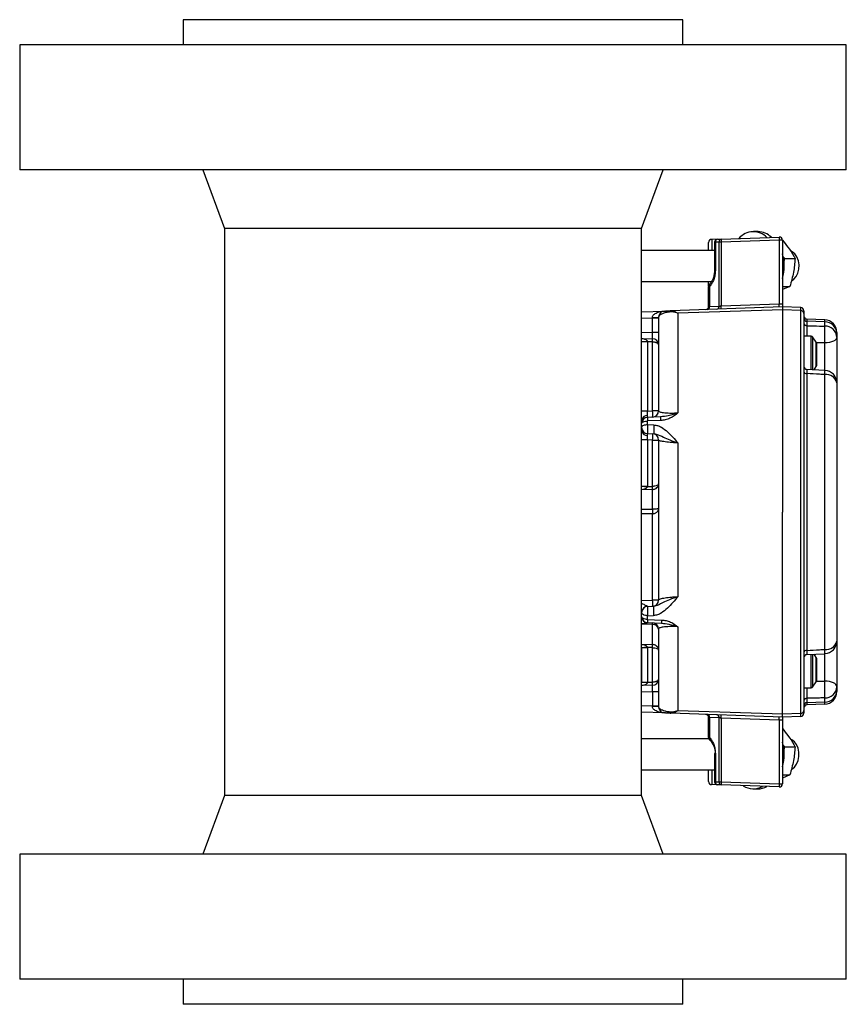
# Model space of a CAD drawing. Header units: inches. Extents: x -7.8 to 24, y -9.1 to 25.2.
# Tile 1 of 9: x -7.8 to 0.4, y 1.1 to 10.9. Entities that reach past the tile are written whole.
import ezdxf

# ---------------------------------------------------------------- set-up
doc = ezdxf.new("R2010")
doc.units = ezdxf.units.IN
doc.header["$MEASUREMENT"] = 0

msp = doc.modelspace()

# ---------------------------------------------------------------- linework, layer by layer
at = {"color": 7, "linetype": 'Continuous', "lineweight": 25}
for p, q in [((-6.2018, 10.9395), (-6.2018, 10.6875)), ((-1.2018, 10.9395), (-6.2018, 10.9395)), ((-1.2018, 10.6875), (-1.2018, 10.9395)), ((-7.8357, 10.6875), (-7.8357, 9.4395)), ((0.432, 10.6875), (-7.8357, 10.6875)), ((0.432, 9.4395), (0.432, 10.6875)), ((0.432, 9.4395), (-7.8357, 9.4395)), ((-6.005, 9.4395), (-5.7884, 8.8529)), ((-1.6152, 8.8529), (-1.3987, 9.4395)), ((-5.7884, 8.8529), (-5.7884, 3.1836)), ((-1.6152, 8.8529), (-5.7884, 8.8529)), ((-1.6152, 3.1836), (-1.6152, 8.8529)), ((-0.8196, 8.7469), (-0.24, 8.7671)), ((-0.451, 8.8206), (-0.4969, 8.8206)), ((-0.9452, 8.6321), (-0.9452, 8.7123)), ((-0.915, 8.7435), (-0.914, 8.7436)), ((-0.8566, 8.7456), (-0.914, 8.7436)), ((-0.914, 8.7436), (-0.914, 8.6321)), ((-0.8868, 8.7144), (-0.8868, 8.4332)), ((-0.8776, 8.7144), (-0.8868, 8.7144)), ((-0.8407, 8.7156), (-0.8776, 8.7144)), ((-0.8776, 8.7144), (-0.8776, 8.4332)), ((-0.8566, 8.7456), (-0.8196, 8.7469)), ((-0.8407, 8.0766), (-0.8407, 8.7156)), ((-0.8196, 8.7156), (-0.8407, 8.7156)), ((-0.24, 8.7359), (-0.8196, 8.7156)), ((-0.8196, 8.7156), (-0.8196, 8.0781)), ((-0.24, 8.7359), (-0.24, 8.0983)), ((-0.239, 8.7359), (-0.24, 8.7359)), ((-0.2077, 8.7359), (-0.239, 8.7359)), ((-0.2077, 8.7359), (-0.2077, 8.1006)), ((-0.8868, 8.6321), (-1.6152, 8.6321)), ((-0.1845, 8.5514), (-0.2021, 8.5716)), ((-0.1938, 8.5154), (-0.1845, 8.5514)), ((-0.1845, 8.5514), (-0.0802, 8.5514)), ((-0.0405, 8.4766), (-0.0405, 8.4766)), ((-0.0405, 8.4766), (-0.0405, 8.4766)), ((-0.8776, 8.4332), (-0.8868, 8.4332)), ((-1.6152, 8.3211), (-0.9161, 8.3211)), ((-0.936, 8.2732), (-0.9452, 8.2732)), ((-0.9452, 8.0727), (-0.9452, 8.2732)), ((-0.936, 8.2732), (-0.936, 8.0733)), ((-0.2077, 8.2725), (-0.133, 8.2725)), ((-0.133, 8.2725), (-0.2077, 8.241)), ((-0.936, 8.0733), (-0.8407, 8.0766)), ((-0.8196, 8.0781), (-0.24, 8.0983)), ((-1.6152, 8.0191), (-1.3849, 8.0271)), ((-1.3178, 8.0289), (-1.33, 8.0283)), ((-0.2077, 8.0682), (-1.3217, 8.0293)), ((-1.3217, 8.0293), (-1.3134, 8.0285)), ((-0.2077, 8.0379), (-1.2522, 8.0044)), ((-1.2522, 8.0044), (-1.2522, 7.0088)), ((-0.2077, 8.0682), (-0.2077, 8.0379)), ((-0.0229, 8.0618), (-0.2077, 8.0682)), ((-0.0229, 8.032), (-0.2077, 8.038)), ((-0.2077, 8.0379), (-0.2077, 6.0181)), ((-0.0229, 8.032), (-0.0229, 8.0618)), ((-0.0229, 4.0046), (-0.0229, 8.032)), ((0.0073, 8.0306), (0.0073, 8.0034)), ((0.0073, 8.0034), (0.0073, 7.7461)), ((-1.6152, 7.9566), (-1.5077, 7.9603)), ((-1.5077, 7.9603), (-1.5076, 7.9625)), ((-1.5077, 7.9603), (-1.4452, 7.9603)), ((-1.5077, 7.813), (-1.5077, 7.9603)), ((0.0375, 7.9452), (0.0375, 7.925)), ((0.2167, 7.9389), (0.0375, 7.9452)), ((0.0375, 7.925), (0.0375, 7.879)), ((0.2167, 7.9192), (0.0375, 7.925)), ((0.2167, 7.9192), (0.2167, 7.9389)), ((0.2167, 7.8764), (0.2167, 7.9192)), ((-1.6152, 7.8167), (-1.5077, 7.813)), ((-1.4452, 7.813), (-1.5077, 7.813)), ((0.0819, 7.7757), (0.0073, 7.7757)), ((0.0819, 7.4385), (0.0819, 7.7757)), ((0.3373, 7.814), (0.3373, 7.8045)), ((0.3373, 7.8045), (0.3373, 7.7643)), ((-1.6152, 7.7542), (-1.5055, 7.7504)), ((-1.6152, 7.724), (-1.6152, 7.7208)), ((-1.5549, 7.7208), (-1.6152, 7.7208)), ((-1.6152, 7.0269), (-1.6152, 7.7208)), ((-1.5549, 7.7208), (-1.555, 7.7219)), ((-1.5055, 7.7191), (-1.5549, 7.7208)), ((-1.5549, 7.7208), (-1.5549, 7.0269)), ((-1.5055, 7.0286), (-1.5055, 7.7191)), ((0.0073, 7.7461), (0.0073, 7.7299)), ((0.0073, 7.7299), (0.0073, 4.3004)), ((0.1321, 7.7146), (0.0943, 7.7693)), ((0.0943, 7.7693), (0.0943, 7.4374)), ((0.1321, 7.4719), (0.1321, 7.7146)), ((0.1348, 7.7061), (0.1348, 7.4804)), ((0.2167, 7.4335), (0.2167, 7.7084)), ((0.3373, 7.7643), (0.3373, 7.3091)), ((0.2185, 7.4342), (0.0371, 7.4433)), ((0.0375, 7.4012), (0.0375, 4.6351)), ((0.1098, 7.4396), (0.1321, 7.4719)), ((0.2167, 4.6443), (0.2167, 7.392)), ((0.3373, 7.3091), (0.3373, 4.7271)), ((-1.5549, 7.0269), (-1.6152, 7.0269)), ((-1.5549, 7.0269), (-1.5055, 7.0286)), ((-1.4452, 7.0286), (-1.5055, 7.0286)), ((-1.427, 6.9689), (-1.5549, 6.9644)), ((-1.427, 6.9329), (-1.5549, 6.9284)), ((-1.5549, 6.8898), (-1.5549, 6.9284)), ((-1.4924, 6.8876), (-1.5549, 6.8898)), ((-1.5549, 6.8021), (-1.4924, 6.7999)), ((-1.5549, 6.7396), (-1.6152, 6.7396)), ((-1.6152, 6.2773), (-1.6152, 6.7396)), ((-1.5055, 6.7379), (-1.5549, 6.7396)), ((-1.5549, 6.7396), (-1.5549, 6.2773)), ((-1.5055, 6.7379), (-1.4452, 6.7379)), ((-1.5055, 6.2743), (-1.5055, 6.7379)), ((-1.2522, 6.7091), (-1.2522, 5.1718)), ((-1.6152, 6.2773), (-1.5549, 6.2773)), ((-1.5055, 6.2434), (-1.6152, 6.2401)), ((-1.555, 6.2728), (-1.5549, 6.2773)), ((-1.555, 6.2728), (-1.5055, 6.2743)), ((-1.5055, 6.0467), (-1.5055, 6.2434)), ((-1.6152, 6.0451), (-1.5055, 6.0467)), ((-0.2077, 3.9986), (-0.2077, 6.0181)), ((-1.5055, 6.0006), (-1.6152, 5.9988)), ((-1.5055, 5.1385), (-1.5055, 6.0006)), ((-1.6152, 5.1347), (-1.5055, 5.1385)), ((-1.4452, 5.1385), (-1.5055, 5.1385)), ((-1.5549, 5.0743), (-1.4955, 5.0764)), ((-1.5549, 4.9818), (-1.4955, 4.9839)), ((-1.5549, 4.9432), (-1.5549, 4.9818)), ((-1.5549, 4.9432), (-1.4166, 4.9383)), ((-1.5055, 4.8936), (-1.6152, 4.8974)), ((-1.5549, 4.912), (-1.4166, 4.9071)), ((-1.5055, 4.6931), (-1.5055, 4.8936)), ((-1.2522, 4.872), (-1.2522, 4.0321)), ((0.3373, 4.7271), (0.3373, 4.2718)), ((-1.6152, 4.6964), (-1.5055, 4.6931)), ((-1.6152, 4.6592), (-1.6152, 4.3156)), ((-1.5549, 4.6592), (-1.6152, 4.6592)), ((-1.5055, 4.6622), (-1.555, 4.6637)), ((-1.5549, 4.6592), (-1.555, 4.6637)), ((-1.5549, 4.6592), (-1.5549, 4.3156)), ((-1.5055, 4.3174), (-1.5055, 4.6622)), ((0.0371, 4.5931), (0.2185, 4.602)), ((0.0819, 4.2607), (0.0819, 4.5983)), ((0.0943, 4.5976), (0.0943, 4.2672)), ((0.1321, 4.5646), (0.1099, 4.5967)), ((0.1321, 4.3219), (0.1321, 4.5646)), ((0.1348, 4.5561), (0.1348, 4.3304)), ((0.2167, 4.3278), (0.2167, 4.6035)), ((-1.6152, 4.3156), (-1.5549, 4.3156)), ((-1.6152, 4.3125), (-1.6152, 4.3156)), ((-1.5055, 4.2861), (-1.6152, 4.2823)), ((-1.555, 4.3146), (-1.5549, 4.3156)), ((-1.5549, 4.3156), (-1.5055, 4.3174)), ((0.0073, 4.3004), (0.0073, 4.2958)), ((0.0073, 4.2958), (0.0073, 4.0332)), ((0.0073, 4.2607), (0.0819, 4.2607)), ((0.0943, 4.2672), (0.1321, 4.3219)), ((0.3373, 4.2718), (0.3373, 4.232)), ((-1.6152, 4.2198), (-1.5077, 4.2235)), ((-1.5077, 4.2235), (-1.5077, 4.0762)), ((-1.5077, 4.2235), (-1.4452, 4.2235)), ((0.0375, 4.1571), (0.0375, 4.1116)), ((0.2167, 4.1173), (0.2167, 4.1597)), ((0.3373, 4.232), (0.3373, 4.2225)), ((-1.5077, 4.0762), (-1.6152, 4.0799)), ((-1.4452, 4.0762), (-1.5077, 4.0762)), ((-1.5076, 4.074), (-1.5077, 4.0762)), ((0.2167, 4.1173), (0.0375, 4.1116)), ((0.0375, 4.1116), (0.0375, 4.0913)), ((0.2167, 4.0976), (0.0375, 4.0913)), ((0.2167, 4.0976), (0.2167, 4.1173)), ((-1.3849, 4.0094), (-1.6152, 4.0174)), ((-0.2077, 3.9682), (-1.3217, 4.0071)), ((-0.2077, 3.9986), (-1.2522, 4.0321)), ((-0.9452, 3.7633), (-0.9452, 3.9638)), ((-0.8407, 3.9599), (-0.936, 3.9632)), ((-0.936, 3.9632), (-0.936, 3.7633)), ((-0.8407, 3.3208), (-0.8407, 3.9599)), ((-0.24, 3.9381), (-0.8196, 3.9584)), ((-0.8196, 3.9584), (-0.8196, 3.3208)), ((-0.239, 3.9381), (-0.24, 3.9381)), ((-0.24, 3.9381), (-0.24, 3.3006)), ((-0.0229, 4.0046), (-0.2077, 3.9986)), ((-0.2077, 3.9682), (-0.2077, 3.9986)), ((-0.0229, 3.9747), (-0.2077, 3.9682)), ((-0.0229, 3.9747), (-0.0229, 4.0046)), ((0.0073, 4.0332), (0.0073, 4.0059)), ((-0.2077, 3.9359), (-0.2077, 3.3006)), ((-0.9424, 3.7503), (-1.6152, 3.7503)), ((-0.9452, 3.7633), (-0.936, 3.7633)), ((-0.9452, 3.7503), (-0.9452, 3.7578)), ((-0.1845, 3.6695), (-0.2021, 3.6897)), ((-0.1938, 3.6335), (-0.1845, 3.6695)), ((-0.1845, 3.6695), (-0.0802, 3.6695)), ((-0.8868, 3.6032), (-0.8868, 3.3221)), ((-0.8776, 3.6032), (-0.8868, 3.6032)), ((-0.8776, 3.6032), (-0.8776, 3.3221)), ((-0.0405, 3.5948), (-0.0405, 3.5948)), ((-0.0405, 3.5947), (-0.0405, 3.5947)), ((-1.6152, 3.4392), (-0.8868, 3.4392)), ((-0.9452, 3.3242), (-0.9452, 3.4392)), ((-0.914, 3.4392), (-0.914, 3.2929)), ((-0.2077, 3.3906), (-0.133, 3.3906)), ((-0.133, 3.3906), (-0.2077, 3.3591)), ((-0.914, 3.2929), (-0.915, 3.2929)), ((-0.8566, 3.2909), (-0.914, 3.2929)), ((-0.8868, 3.3221), (-0.8776, 3.3221)), ((-0.8776, 3.3221), (-0.8407, 3.3208)), ((-0.8196, 3.2896), (-0.8566, 3.2909)), ((-0.8407, 3.3208), (-0.8196, 3.3208)), ((-0.8196, 3.3208), (-0.24, 3.3006)), ((-0.24, 3.2694), (-0.8196, 3.2896)), ((-0.4969, 3.2507), (-0.451, 3.2507)), ((-0.239, 3.3006), (-0.24, 3.3006)), ((-0.239, 3.3006), (-0.2077, 3.3006)), ((-5.7884, 3.1836), (-6.005, 2.597)), ((-1.6152, 3.1836), (-5.7884, 3.1836)), ((-1.3987, 2.597), (-1.6152, 3.1836)), ((-7.8357, 2.597), (-7.8357, 1.349)), ((0.432, 2.597), (-7.8357, 2.597)), ((0.432, 1.349), (0.432, 2.597)), ((0.432, 1.349), (-7.8357, 1.349)), ((-6.2018, 1.349), (-6.2018, 1.097)), ((-1.2018, 1.097), (-1.2018, 1.349)), ((-1.2018, 1.097), (-6.2018, 1.097))]:
    msp.add_line(p, q, dxfattribs=at)
at = {"color": 7, "linetype": 'Continuous', "lineweight": 25, "flags": 128}
for points in [[(-0.1176, 8.3282), (-0.0921, 8.3448), (-0.0691, 8.372), (-0.0522, 8.4069), (-0.0425, 8.447), (-0.0409, 8.4893), (-0.0474, 8.5306), (-0.0615, 8.568), (-0.0822, 8.5985), (-0.108, 8.6201), (-0.1246, 8.6278)], [(-0.9361, 8.2953), (-0.9369, 8.2944), (-0.9374, 8.2936)], [(0.3373, 7.7643), (0.335, 7.7536), (0.3282, 7.7433), (0.3171, 7.7338), (0.3022, 7.7254), (0.284, 7.7185), (0.2631, 7.7132), (0.2404, 7.7098), (0.2167, 7.7084)], [(-1.6152, 6.902), (-1.6141, 6.907), (-1.6107, 6.9118), (-1.6051, 6.9163), (-1.5977, 6.9203), (-1.5886, 6.9236), (-1.5781, 6.9261), (-1.5668, 6.9277), (-1.5549, 6.9284)], [(-1.5549, 6.8898), (-1.5668, 6.8892), (-1.5781, 6.8877), (-1.5886, 6.8853), (-1.5977, 6.8821), (-1.6051, 6.8783), (-1.6107, 6.874), (-1.6141, 6.8694), (-1.6152, 6.8645)], [(-1.5549, 4.9818), (-1.5668, 4.9825), (-1.5781, 4.9844), (-1.5886, 4.9872), (-1.5977, 4.9909), (-1.6051, 4.9955), (-1.6107, 5.0006), (-1.6141, 5.0061), (-1.6152, 5.0118)], [(-1.5549, 4.9432), (-1.5668, 4.944), (-1.5781, 4.9459), (-1.5886, 4.9489), (-1.5977, 4.9527), (-1.6051, 4.9574), (-1.6107, 4.9627), (-1.6141, 4.9685), (-1.6152, 4.9744)], [(0.3373, 4.2718), (0.335, 4.2825), (0.3282, 4.2928), (0.3171, 4.3023), (0.3022, 4.3107), (0.284, 4.3177), (0.2631, 4.323), (0.2404, 4.3264), (0.2167, 4.3278)], [(-0.1174, 3.4464), (-0.1137, 3.4482), (-0.0871, 3.4677), (-0.0652, 3.4966), (-0.0496, 3.5328), (-0.0415, 3.5736), (-0.0415, 3.6159), (-0.0496, 3.6567), (-0.0652, 3.6929), (-0.0871, 3.7218), (-0.1137, 3.7413), (-0.1256, 3.7462)]]:
    msp.add_lwpolyline(points, dxfattribs=at)
at = {"color": 7, "linetype": 'Continuous', "lineweight": 25}
for centre, radius, start, end in [((-0.4973, 8.6293), 0.1902, 44.62027, 139.37973), ((-0.4555, 8.6237), 0.197, 45.58057, 88.6682), ((-0.016, 8.7515), 0.2246, 176.0129, 183.9871), ((-0.239, 8.7359), 0.0313, 0, 92), ((-0.914, 8.7123), 0.0313, 92, 180), ((-0.8555, 8.7144), 0.0313, 92, 180), ((-0.8503, 8.7187), 0.0276, 103.15484, 188.99426), ((-0.8134, 8.72), 0.0276, 103.15484, 188.99426), ((-0.5956, 8.7313), 0.2246, 176.0129, 183.9871), ((-0.5902, 8.4766), 0.4017, 342.19875, 17.80125), ((-0.914, 8.2732), 0.0313, 135.11237, 180), ((-0.9182, 8.2847), 0.0212, 155.00389, 212.6851), ((-0.9765, 8.0727), 0.0313, 272, 0), ((-0.9633, 8.069), 0.0276, 283.15484, 8.99426), ((-0.868, 8.0723), 0.0276, 283.15484, 8.99426), ((-1.0437, 8.0625), 0.2246, 356.0129, 3.9871), ((-0.4641, 8.0827), 0.2246, 356.0129, 3.9871), ((-1.3827, 7.9647), 0.0625, 92, 180), ((-1.3195, 7.9797), 0.0496, 92.4796, 132.80576), ((-0.024, 8.0306), 0.0313, 0, 88), ((-0.0226, 8.0021), 0.0299, 2.4362, 90.45335), ((0.0385, 7.9764), 0.0312, 180, 268), ((-1.4921, 8.4114), 0.4492, 268.0129, 275.9871), ((0.0372, 7.9549), 0.0299, 182.4362, 270.45335), ((0.0369, 7.9086), 0.0296, 183.16959, 271.11504), ((0.2123, 7.814), 0.125, 0, 88), ((0.2176, 7.7994), 0.1198, 2.4362, 90.45335), ((-1.6264, 7.7924), 1.845, 357.39023, 2.60977), ((0.2189, 7.7578), 0.1186, 3.12081, 91.07203), ((0.0819, 7.7607), 0.015, 34.69515, 90), ((-1.5696, 8.165), 0.4433, 264.10144, 271.89856), ((-1.5077, 7.6879), 0.0625, 0, 88), ((-1.7296, 7.7347), 0.2246, 356.0129, 3.9871), ((0.1198, 7.7061), 0.015, 0, 34.69515), ((0.1198, 7.4804), 0.015, 325.30485, 0), ((0.0385, 7.4742), 0.0313, 180.02892, 267.76305), ((0.0338, 7.4282), 0.0273, 193.19356, 277.62212), ((-1.5715, 7.4904), 1.7909, 356.85112, 358.19461), ((0.2312, 7.284), 0.109, 13.32768, 97.68383), ((0.2123, 7.3091), 0.125, 0, 87.16703), ((-1.5077, 7.0286), 0.0625, 272, 0), ((-1.9536, 6.9974), 0.4492, 356.0129, 3.9871), ((-1.5614, 6.9282), 0.0548, 84.08043, 169.13609), ((-1.5527, 6.902), 0.0625, 92, 180), ((-1.1011, 6.9509), 0.3264, 176.84027, 183.15973), ((-1.5527, 6.8645), 0.0625, 180, 268), ((-1.5614, 6.8383), 0.0548, 190.86391, 275.91957), ((-1.5077, 6.7379), 0.0625, 0, 88), ((-1.9536, 6.7691), 0.4492, 356.0129, 3.9871), ((-1.0434, 6.8437), 0.4512, 174.42542, 185.57458), ((-1.1177, 15.8031), 9.5403, 267.01051, 267.37257), ((-1.8063, 6.2589), 0.3012, 357.05757, 2.94243), ((-0.2119, 6.0237), 1.2938, 178.978, 181.022), ((-1.5077, 5.1385), 0.0625, 272, 0), ((-1.9536, 5.1073), 0.4492, 356.0129, 3.9871), ((-1.5527, 5.0118), 0.0625, 92, 180), ((-1.5527, 5.0119), 0.0625, 92.04916, 179.98452), ((-1.0621, 5.0302), 0.4358, 173.91238, 186.08762), ((-1.5527, 4.9744), 0.0625, 180, 268), ((-1.5561, 4.9728), 0.0608, 193.43104, 267.47203), ((-1.124, 4.9227), 0.293, 176.94781, 183.05219), ((-1.5077, 4.8478), 0.0625, 0.00008, 88), ((-1.4999, 4.8384), 0.0555, 9.71172, 95.81498), ((0.2312, 4.7523), 0.109, 262.3124, 346.66409), ((0.2123, 4.7271), 0.125, 272.8346, 0), ((-1.1177, -4.8666), 9.5403, 92.62743, 92.98949), ((-1.8063, 4.6776), 0.3012, 357.05757, 2.94243), ((0.0338, 4.608), 0.0273, 82.37418, 166.79842), ((-2.0032, 4.5271), 2.223, 1.93939, 3.0222), ((0.0385, 4.5621), 0.0312, 92.29976, 179.98626), ((0.1198, 4.5561), 0.015, 0, 34.69515), ((-1.5077, 4.3486), 0.0625, 272, 0), ((-1.5696, 3.8715), 0.4433, 88.10144, 95.89856), ((-1.7296, 4.3018), 0.2246, 356.0129, 3.9871), ((0.0819, 4.2757), 0.015, 270, 325.30485), ((0.1198, 4.3304), 0.015, 325.30485, 0), ((-1.6258, 4.2438), 1.8444, 357.38735, 2.61265), ((0.2189, 4.2783), 0.1186, 268.92639, 356.8774), ((0.0369, 4.1274), 0.0296, 88.88332, 176.82855), ((0.2176, 4.2371), 0.1198, 269.53813, 357.55458), ((0.2123, 4.2225), 0.125, 272, 0), ((-1.4921, 3.6251), 0.4492, 84.0129, 91.9871), ((-1.3827, 4.0718), 0.0625, 180, 268), ((0.0372, 4.0816), 0.0299, 89.53813, 177.55458), ((0.0385, 4.0601), 0.0313, 92, 180), ((-1.3195, 4.0567), 0.0496, 227.19424, 267.5204), ((-0.9765, 3.9638), 0.0313, 0, 88), ((-0.9633, 3.9675), 0.0276, 351.00574, 76.84516), ((-0.868, 3.9642), 0.0276, 351.00574, 76.84516), ((-1.0437, 3.974), 0.2246, 356.0129, 3.9871), ((-0.4641, 3.9538), 0.2246, 356.0129, 3.9871), ((-0.0226, 4.0345), 0.0299, 269.53813, 357.55458), ((-0.024, 4.0059), 0.0313, 272, 0), ((-0.914, 3.7633), 0.0312, 180.5723, 224.88763), ((-0.9207, 3.7522), 0.0189, 144.17919, 215.59585), ((-0.9274, 3.7505), 0.0127, 226.77048, 272.95343), ((-1.0698, 3.6093), 0.1923, 358.19146, 41.93255), ((-0.5902, 3.5947), 0.4017, 342.19875, 17.80125), ((-0.914, 3.3242), 0.0313, 180, 268), ((-0.8555, 3.3221), 0.0313, 180, 268), ((-0.8503, 3.3178), 0.0276, 171.00574, 256.84516), ((-0.8134, 3.3165), 0.0276, 171.00574, 256.84516), ((-0.5956, 3.3052), 0.2246, 176.0129, 183.9871), ((-0.4971, 3.4321), 0.181, 236.10011, 299.89989), ((-0.4527, 3.4351), 0.1843, 270.53899, 298.89618), ((-0.016, 3.285), 0.2246, 176.0129, 183.9871), ((-0.239, 3.3006), 0.0313, 268, 0)]:
    msp.add_arc(centre, radius, start, end, dxfattribs=at)
for points, knots in [([(-0.2077, 8.735), (-0.1884, 8.7122), (-0.144, 8.6598), (-0.1052, 8.5979), (-0.0848, 8.56), (-0.0802, 8.5514)], [0, 0, 0, 0, 0.373862, 0.857704, 1, 1, 1, 1]), ([(-0.0802, 8.5514), (-0.0839, 8.5057), (-0.0915, 8.4128), (-0.119, 8.3198), (-0.133, 8.2725)], [0, 0, 0, 0, 0.491212, 1, 1, 1, 1]), ([(-0.8868, 8.4332), (-0.8874, 8.4194), (-0.8888, 8.3919), (-0.8994, 8.3534), (-0.9153, 8.3191), (-0.9301, 8.3021), (-0.9374, 8.2936)], [0, 0, 0, 0, 0.251602, 0.502108, 0.751559, 1, 1, 1, 1]), ([(-0.8776, 8.4332), (-0.8783, 8.4179), (-0.8798, 8.3867), (-0.892, 8.3424), (-0.9105, 8.3028), (-0.9276, 8.283), (-0.936, 8.2732)], [0, 0, 0, 0, 0.2464149, 0.5, 0.7535851, 1, 1, 1, 1]), ([(-0.9452, 8.2787), (-0.9452, 8.2844), (-0.9452, 8.2968), (-0.9452, 8.3115), (-0.9452, 8.3207), (-0.9452, 8.3211)], [0, 0, 0, 0, 0.446229, 0.9759991, 1, 1, 1, 1]), ([(-0.9452, 8.0727), (-0.9448, 8.0727), (-0.9441, 8.0727), (-0.9402, 8.073), (-0.9375, 8.0732), (-0.936, 8.0733)], [0, 0, 0, 0, 0.485035, 0.739037, 1, 1, 1, 1]), ([(-0.8407, 8.0766), (-0.8381, 8.0768), (-0.8339, 8.0771), (-0.8265, 8.0776), (-0.822, 8.0779), (-0.8196, 8.0781)], [0, 0, 0, 0, 0.426696, 0.695214, 1, 1, 1, 1]), ([(-0.24, 8.0983), (-0.2374, 8.0985), (-0.2325, 8.0989), (-0.2245, 8.0994), (-0.2179, 8.0999), (-0.2129, 8.1002), (-0.2088, 8.1005), (-0.2081, 8.1006), (-0.2077, 8.1006)], [0, 0, 0, 0, 0.158353, 0.2947089, 0.5005788, 0.6311536, 0.7580963, 1, 1, 1, 1]), ([(-0.2077, 8.1006), (-0.2077, 8.0929), (-0.2077, 8.0811), (-0.2077, 8.07), (-0.2077, 8.0688), (-0.2077, 8.0682)], [0, 0, 0, 0, 0.501037, 0.765069, 1, 1, 1, 1]), ([(-1.5076, 7.9625), (-1.507, 7.9664), (-1.5058, 7.9749), (-1.4944, 7.9921), (-1.4687, 8.0098), (-1.4295, 8.0233), (-1.4, 8.0258), (-1.3849, 8.0271)], [0, 0, 0, 0, 0.0728855, 0.1568641, 0.3880298, 0.6874858, 1, 1, 1, 1]), ([(-1.3533, 8.0162), (-1.3605, 8.0146), (-1.3756, 8.0113), (-1.3932, 8.0059), (-1.4097, 7.9997), (-1.4235, 7.9928), (-1.4368, 7.9835), (-1.4444, 7.9731), (-1.4449, 7.9675), (-1.4452, 7.9647)], [0, 0, 0, 0, 0.07549, 0.158535, 0.249648, 0.370187, 0.499988, 0.749969, 1, 1, 1, 1]), ([(-1.3849, 8.0271), (-1.3848, 8.0271), (-1.3846, 8.0271), (-1.3825, 8.0272), (-1.3782, 8.0274), (-1.3713, 8.0276), (-1.361, 8.028), (-1.3468, 8.0285), (-1.3297, 8.0291), (-1.3217, 8.0293)], [0, 0, 0, 0, 0.175156, 0.339054, 0.498732, 0.624752, 0.750593, 0.883441, 1, 1, 1, 1]), ([(-1.2522, 8.0044), (-1.2698, 8.0101), (-1.305, 8.0215), (-1.3372, 8.018), (-1.3533, 8.0162)], [0, 0, 0, 0, 0.501278, 1, 1, 1, 1]), ([(-1.3134, 8.0285), (-1.3091, 8.0282), (-1.2978, 8.0275), (-1.2772, 8.0201), (-1.2608, 8.0099), (-1.2522, 8.0044)], [0, 0, 0, 0, 0.223225, 0.588494, 1, 1, 1, 1]), ([(-1.4452, 7.9647), (-1.4452, 7.9529), (-1.4452, 7.9292), (-1.4452, 7.8633), (-1.4452, 7.7749), (-1.4452, 7.6627), (-1.4452, 7.5295), (-1.4452, 7.3774), (-1.4452, 7.211), (-1.4452, 7.089), (-1.4452, 7.0286)], [0, 0, 0, 0, 0.122239, 0.246815, 0.372998, 0.5, 0.627002, 0.753185, 0.877761, 1, 1, 1, 1]), ([(0.0375, 7.879), (0.0374, 7.8739), (0.0372, 7.8617), (0.037, 7.8315), (0.037, 7.8002), (0.037, 7.7809), (0.0371, 7.7757)], [0, 0, 0, 0, 0.233014, 0.556726, 0.880507, 1, 1, 1, 1]), ([(0.0375, 7.879), (0.0796, 7.8784), (0.1393, 7.8775), (0.199, 7.8767), (0.2167, 7.8764)], [0, 0, 0, 0, 0.705175, 1, 1, 1, 1]), ([(-1.5055, 7.7504), (-1.5056, 7.7512), (-1.5056, 7.7525), (-1.5059, 7.7604), (-1.5062, 7.77), (-1.5067, 7.7829), (-1.5072, 7.7984), (-1.5075, 7.8079), (-1.5077, 7.813)], [0, 0, 0, 0, 0.242249, 0.369109, 0.499445, 0.7094, 0.844723, 1, 1, 1, 1]), ([(-1.555, 7.7219), (-1.5551, 7.7229), (-1.5554, 7.7249), (-1.5575, 7.7291), (-1.5654, 7.7374), (-1.5853, 7.7469), (-1.604, 7.7489), (-1.6152, 7.75)], [0, 0, 0, 0, 0.040254, 0.084331, 0.190777, 0.51781, 1, 1, 1, 1]), ([(-1.5055, 7.7191), (-1.5017, 7.719), (-1.494, 7.7186), (-1.4827, 7.7167), (-1.472, 7.7138), (-1.4592, 7.7083), (-1.4477, 7.6996), (-1.446, 7.6917), (-1.4452, 7.6879)], [0, 0, 0, 0, 0.112982, 0.22862, 0.351761, 0.483454, 0.748068, 1, 1, 1, 1]), ([(0.2167, 7.7084), (0.199, 7.7085), (0.1716, 7.7086), (0.1441, 7.7088), (0.1342, 7.7088)], [0, 0, 0, 0, 0.641001, 1, 1, 1, 1]), ([(0.037, 7.4412), (0.037, 7.4415), (0.037, 7.4425), (0.0371, 7.4295), (0.0373, 7.4106), (0.0375, 7.4012)], [0, 0, 0, 0, 0.19827, 0.599104, 1, 1, 1, 1]), ([(0.2167, 7.392), (0.199, 7.3929), (0.1393, 7.396), (0.0796, 7.399), (0.0375, 7.4012)], [0, 0, 0, 0, 0.2948245, 1, 1, 1, 1]), ([(-1.5558, 6.9827), (-1.5557, 6.9889), (-1.5557, 6.9984), (-1.5553, 7.0142), (-1.555, 7.0226), (-1.5549, 7.0269)], [0, 0, 0, 0, 0.484909, 0.738925, 1, 1, 1, 1]), ([(-1.4452, 7.0286), (-1.4431, 7.0252), (-1.4388, 7.0183), (-1.407, 7.0121), (-1.3692, 7.0089), (-1.3343, 7.0076), (-1.2948, 7.0075), (-1.2663, 7.0084), (-1.2522, 7.0088)], [0, 0, 0, 0, 0.249336, 0.497897, 0.626909, 0.749624, 0.875812, 1, 1, 1, 1]), ([(-1.2522, 7.0088), (-1.2774, 6.9893), (-1.3153, 6.9599), (-1.3777, 6.9378), (-1.4106, 6.9345), (-1.427, 6.9329)], [0, 0, 0, 0, 0.4995166, 0.749878, 1, 1, 1, 1]), ([(-1.2522, 7.0088), (-1.2842, 6.9984), (-1.3428, 6.9793), (-1.4007, 6.9721), (-1.427, 6.9689)], [0, 0, 0, 0, 0.547146, 1, 1, 1, 1]), ([(-1.5549, 6.8898), (-1.5552, 6.8849), (-1.5557, 6.8751), (-1.5562, 6.8593), (-1.5566, 6.8441), (-1.5567, 6.8308), (-1.5566, 6.8188), (-1.5563, 6.81), (-1.5557, 6.8035), (-1.5552, 6.8026), (-1.5549, 6.8021)], [0, 0, 0, 0, 0.12668, 0.250029, 0.376989, 0.500058, 0.605532, 0.75004, 0.851487, 1, 1, 1, 1]), ([(-1.5549, 6.9644), (-1.555, 6.9647), (-1.5553, 6.9652), (-1.5557, 6.9701), (-1.5557, 6.9777), (-1.5558, 6.9827)], [0, 0, 0, 0, 0.261075, 0.515091, 1, 1, 1, 1]), ([(-1.5549, 6.9644), (-1.555, 6.9637), (-1.5552, 6.9626), (-1.5553, 6.954), (-1.5552, 6.9428), (-1.555, 6.9325), (-1.5549, 6.9284)], [0, 0, 0, 0, 0.298837, 0.500004, 0.799881, 1, 1, 1, 1]), ([(-1.5558, 6.7838), (-1.5557, 6.7888), (-1.5557, 6.7964), (-1.5553, 6.8013), (-1.555, 6.8018), (-1.5549, 6.8021)], [0, 0, 0, 0, 0.484917, 0.738931, 1, 1, 1, 1]), ([(-1.4924, 6.8876), (-1.4799, 6.8861), (-1.4536, 6.883), (-1.4058, 6.8613), (-1.336, 6.8045), (-1.2857, 6.7473), (-1.2522, 6.7091)], [0, 0, 0, 0, 0.119088, 0.250182, 0.499868, 1, 1, 1, 1]), ([(-1.4924, 6.7999), (-1.485, 6.799), (-1.4478, 6.7943), (-1.4025, 6.767), (-1.3323, 6.7375), (-1.2795, 6.7188), (-1.2522, 6.7091)], [0, 0, 0, 0, 0.0836217, 0.4165883, 0.6982498, 1, 1, 1, 1]), ([(-1.5549, 6.7396), (-1.555, 6.7439), (-1.5553, 6.7523), (-1.5557, 6.7681), (-1.5557, 6.7776), (-1.5558, 6.7838)], [0, 0, 0, 0, 0.261075, 0.515091, 1, 1, 1, 1]), ([(-1.2522, 6.7091), (-1.2656, 6.7098), (-1.2927, 6.7112), (-1.3433, 6.7151), (-1.3965, 6.7212), (-1.4376, 6.7295), (-1.4427, 6.7351), (-1.4452, 6.7379)], [0, 0, 0, 0, 0.124216, 0.251081, 0.50045, 0.750069, 1, 1, 1, 1]), ([(-1.4452, 6.7379), (-1.4452, 6.6739), (-1.4452, 6.546), (-1.4452, 6.3449), (-1.4452, 6.1392), (-1.4452, 5.9304), (-1.4452, 5.7227), (-1.4452, 5.5199), (-1.4452, 5.3234), (-1.4452, 5.2001), (-1.4452, 5.1385)], [0, 0, 0, 0, 0.123611, 0.247217, 0.373602, 0.5, 0.626385, 0.752783, 0.876382, 1, 1, 1, 1]), ([(-1.5055, 6.2434), (-1.5014, 6.2438), (-1.4931, 6.2445), (-1.4774, 6.2497), (-1.4607, 6.261), (-1.4508, 6.2759), (-1.446, 6.2894), (-1.4455, 6.2965), (-1.4452, 6.301)], [0, 0, 0, 0, 0.123607, 0.250566, 0.499328, 0.748215, 0.840292, 1, 1, 1, 1]), ([(-1.6152, 6.2446), (-1.6061, 6.2458), (-1.589, 6.2481), (-1.5698, 6.2563), (-1.5596, 6.2643), (-1.5561, 6.2691), (-1.5553, 6.2716), (-1.555, 6.2728)], [0, 0, 0, 0, 0.398541, 0.751779, 0.890633, 0.948282, 1, 1, 1, 1]), ([(-1.4472, 6.2966), (-1.4477, 6.2948), (-1.4493, 6.2898), (-1.461, 6.2825), (-1.4774, 6.2773), (-1.4931, 6.2748), (-1.5014, 6.2745), (-1.5055, 6.2743)], [0, 0, 0, 0, 0.152664, 0.434551, 0.716264, 0.859937, 1, 1, 1, 1]), ([(-1.4452, 6.0531), (-1.4454, 6.0527), (-1.4457, 6.052), (-1.4474, 6.0513), (-1.4485, 6.051), (-1.4512, 6.0501), (-1.4588, 6.0487), (-1.475, 6.0475), (-1.4917, 6.0468), (-1.501, 6.0468), (-1.5055, 6.0467)], [0, 0, 0, 0, 0.1254199, 0.214331, 0.2389619, 0.2463381, 0.4998184, 0.7491319, 0.8794118, 1, 1, 1, 1]), ([(-1.5055, 6.0006), (-1.501, 6.001), (-1.4918, 6.0018), (-1.4795, 6.0061), (-1.4687, 6.0121), (-1.4572, 6.0216), (-1.4502, 6.032), (-1.446, 6.0435), (-1.4455, 6.0493), (-1.4452, 6.0531)], [0, 0, 0, 0, 0.121461, 0.250649, 0.368412, 0.500942, 0.750055, 0.834708, 1, 1, 1, 1]), ([(-1.2522, 5.1718), (-1.2862, 5.1324), (-1.3371, 5.0734), (-1.4061, 5.0128), (-1.455, 4.989), (-1.4825, 4.9855), (-1.4955, 4.9839)], [0, 0, 0, 0, 0.499871, 0.749803, 0.881751, 1, 1, 1, 1]), ([(-1.2522, 5.1718), (-1.2808, 5.1619), (-1.336, 5.1429), (-1.3984, 5.1142), (-1.4396, 5.0924), (-1.471, 5.0794), (-1.4878, 5.0773), (-1.4955, 5.0764)], [0, 0, 0, 0, 0.302258, 0.584908, 0.8215, 0.918335, 1, 1, 1, 1]), ([(-1.4452, 5.1385), (-1.4428, 5.1418), (-1.4381, 5.1484), (-1.4048, 5.1565), (-1.3669, 5.1623), (-1.3325, 5.1662), (-1.2939, 5.1695), (-1.266, 5.171), (-1.2522, 5.1718)], [0, 0, 0, 0, 0.249682, 0.498892, 0.627126, 0.749172, 0.876257, 1, 1, 1, 1]), ([(-1.555, 5.0743), (-1.5555, 5.0747), (-1.5568, 5.0754), (-1.5643, 5.0791), (-1.5757, 5.0847), (-1.5927, 5.093), (-1.6069, 5.0998), (-1.6152, 5.1038)], [0, 0, 0, 0, 0.130076, 0.278869, 0.462055, 0.686321, 1, 1, 1, 1]), ([(-1.5549, 5.0743), (-1.5552, 5.0738), (-1.5559, 5.0728), (-1.5565, 5.066), (-1.5569, 5.0561), (-1.557, 5.0431), (-1.5569, 5.0281), (-1.5564, 5.0125), (-1.5558, 4.9964), (-1.5552, 4.9866), (-1.5549, 4.9818)], [0, 0, 0, 0, 0.139267, 0.2594, 0.377897, 0.513265, 0.630184, 0.751188, 0.87608, 1, 1, 1, 1]), ([(-1.5549, 4.9432), (-1.555, 4.9395), (-1.5552, 4.9304), (-1.5552, 4.9208), (-1.5552, 4.9135), (-1.555, 4.9125), (-1.5549, 4.912)], [0, 0, 0, 0, 0.2070524, 0.500015, 0.7022799, 1, 1, 1, 1]), ([(-1.4166, 4.9383), (-1.4013, 4.9369), (-1.3706, 4.9341), (-1.3117, 4.9153), (-1.276, 4.8893), (-1.2522, 4.872)], [0, 0, 0, 0, 0.250229, 0.500779, 1, 1, 1, 1]), ([(-1.6152, 4.902), (-1.6058, 4.9037), (-1.5896, 4.9066), (-1.5702, 4.9112), (-1.5624, 4.9118), (-1.5588, 4.9121)], [0, 0, 0, 0, 0.4226722, 0.733894, 1, 1, 1, 1]), ([(-1.5055, 4.8936), (-1.5055, 4.8974), (-1.5053, 4.9037), (-1.5054, 4.9092), (-1.5055, 4.9099), (-1.5055, 4.9102)], [0, 0, 0, 0, 0.3895249, 0.6673261, 1, 1, 1, 1]), ([(-1.2522, 4.872), (-1.2669, 4.8725), (-1.2969, 4.8734), (-1.3375, 4.8728), (-1.3726, 4.8708), (-1.4095, 4.8667), (-1.4394, 4.8593), (-1.4433, 4.8516), (-1.4452, 4.8478)], [0, 0, 0, 0, 0.1238269, 0.2509842, 0.3721177, 0.5016243, 0.7510586, 1, 1, 1, 1]), ([(-1.4452, 4.8478), (-1.4452, 4.7804), (-1.4452, 4.6449), (-1.4452, 4.4705), (-1.4452, 4.3211), (-1.4452, 4.2032), (-1.4452, 4.116), (-1.4452, 4.0865), (-1.4452, 4.0718)], [0, 0, 0, 0, 0.164929, 0.331712, 0.5, 0.668276, 0.835065, 1, 1, 1, 1]), ([(-1.4166, 4.9071), (-1.3917, 4.9044), (-1.3371, 4.8983), (-1.2821, 4.8813), (-1.2522, 4.872)], [0, 0, 0, 0, 0.455738, 1, 1, 1, 1]), ([(-1.555, 4.6637), (-1.5553, 4.6648), (-1.5561, 4.6673), (-1.5596, 4.6721), (-1.5698, 4.6802), (-1.589, 4.6884), (-1.6061, 4.6907), (-1.6152, 4.6919)], [0, 0, 0, 0, 0.051718, 0.109367, 0.248221, 0.601459, 1, 1, 1, 1]), ([(-1.4452, 4.6355), (-1.4455, 4.64), (-1.446, 4.6471), (-1.4508, 4.6606), (-1.4607, 4.6755), (-1.4774, 4.6868), (-1.4931, 4.692), (-1.5014, 4.6927), (-1.5055, 4.6931)], [0, 0, 0, 0, 0.1596835, 0.2517619, 0.5006564, 0.749426, 0.8763804, 1, 1, 1, 1]), ([(-1.5055, 4.6622), (-1.5014, 4.662), (-1.4931, 4.6617), (-1.4774, 4.6592), (-1.461, 4.6539), (-1.4493, 4.6466), (-1.4477, 4.6417), (-1.4472, 4.6399)], [0, 0, 0, 0, 0.140057, 0.283744, 0.565466, 0.847362, 1, 1, 1, 1]), ([(0.0375, 4.6351), (0.0374, 4.628), (0.0372, 4.6113), (0.037, 4.5957), (0.037, 4.5949), (0.037, 4.5945)], [0, 0, 0, 0, 0.288873, 0.688349, 1, 1, 1, 1]), ([(0.0375, 4.6351), (0.0796, 4.6372), (0.1393, 4.6403), (0.199, 4.6434), (0.2167, 4.6443)], [0, 0, 0, 0, 0.705025, 1, 1, 1, 1]), ([(-1.4452, 4.3486), (-1.446, 4.3448), (-1.4477, 4.3369), (-1.4592, 4.3281), (-1.472, 4.3227), (-1.4827, 4.3198), (-1.494, 4.3179), (-1.5017, 4.3175), (-1.5055, 4.3174)], [0, 0, 0, 0, 0.251932, 0.516546, 0.648223, 0.77138, 0.88701, 1, 1, 1, 1]), ([(-1.6152, 4.2865), (-1.604, 4.2876), (-1.5853, 4.2895), (-1.5654, 4.2991), (-1.5575, 4.3074), (-1.5554, 4.3116), (-1.5551, 4.3136), (-1.555, 4.3146)], [0, 0, 0, 0, 0.48219, 0.809222, 0.915665, 0.959743, 1, 1, 1, 1]), ([(-1.5077, 4.2235), (-1.5075, 4.2286), (-1.5072, 4.2381), (-1.5067, 4.2536), (-1.5062, 4.2665), (-1.5059, 4.2761), (-1.5056, 4.284), (-1.5056, 4.2853), (-1.5055, 4.2861)], [0, 0, 0, 0, 0.155268, 0.290588, 0.500555, 0.630885, 0.757743, 1, 1, 1, 1]), ([(0.037, 4.2607), (0.037, 4.2594), (0.037, 4.2441), (0.037, 4.2154), (0.0371, 4.1795), (0.0373, 4.1645), (0.0375, 4.1571)], [0, 0, 0, 0, 0.031177, 0.353939, 0.676945, 1, 1, 1, 1]), ([(0.1343, 4.3274), (0.1441, 4.3274), (0.1716, 4.3276), (0.199, 4.3277), (0.2167, 4.3278)], [0, 0, 0, 0, 0.35833, 1, 1, 1, 1]), ([(0.2167, 4.1597), (0.199, 4.1594), (0.1393, 4.1585), (0.0796, 4.1577), (0.0375, 4.1571)], [0, 0, 0, 0, 0.294975, 1, 1, 1, 1]), ([(-1.3849, 4.0094), (-1.4, 4.0107), (-1.4295, 4.0132), (-1.4687, 4.0267), (-1.4944, 4.0444), (-1.5058, 4.0616), (-1.507, 4.0701), (-1.5076, 4.074)], [0, 0, 0, 0, 0.312514, 0.61197, 0.843136, 0.927112, 1, 1, 1, 1]), ([(-1.3533, 4.0203), (-1.364, 4.0228), (-1.3872, 4.0281), (-1.4058, 4.0352), (-1.4187, 4.0412), (-1.427, 4.0461), (-1.4374, 4.0538), (-1.4444, 4.0635), (-1.4449, 4.069), (-1.4452, 4.0718)], [0, 0, 0, 0, 0.117068, 0.252083, 0.331351, 0.414639, 0.502041, 0.750553, 1, 1, 1, 1]), ([(-1.3217, 4.0071), (-1.3298, 4.0074), (-1.3468, 4.008), (-1.3594, 4.0085), (-1.368, 4.0088), (-1.3734, 4.009), (-1.3786, 4.0091), (-1.3825, 4.0093), (-1.3846, 4.0093), (-1.3848, 4.0093), (-1.3849, 4.0094)], [0, 0, 0, 0, 0.11781, 0.248579, 0.333701, 0.414854, 0.501279, 0.660916, 0.824823, 1, 1, 1, 1]), ([(-1.2522, 4.0321), (-1.2698, 4.0263), (-1.305, 4.015), (-1.3372, 4.0185), (-1.3533, 4.0203)], [0, 0, 0, 0, 0.50126, 1, 1, 1, 1]), ([(-1.2522, 4.0321), (-1.2608, 4.0266), (-1.2772, 4.0163), (-1.3007, 4.0082), (-1.3147, 4.0075), (-1.3217, 4.0071)], [0, 0, 0, 0, 0.35996, 0.679473, 1, 1, 1, 1]), ([(-0.936, 3.9632), (-0.9375, 3.9633), (-0.9402, 3.9635), (-0.9441, 3.9637), (-0.9448, 3.9638), (-0.9452, 3.9638)], [0, 0, 0, 0, 0.260954, 0.514953, 1, 1, 1, 1]), ([(-0.8196, 3.9584), (-0.822, 3.9585), (-0.8265, 3.9589), (-0.8339, 3.9594), (-0.8381, 3.9597), (-0.8407, 3.9599)], [0, 0, 0, 0, 0.304786, 0.573304, 1, 1, 1, 1]), ([(-0.2077, 3.9359), (-0.2081, 3.9359), (-0.2088, 3.936), (-0.2127, 3.9362), (-0.2175, 3.9366), (-0.224, 3.937), (-0.2317, 3.9376), (-0.2364, 3.9379), (-0.239, 3.9381)], [0, 0, 0, 0, 0.242254, 0.369112, 0.499445, 0.709394, 0.844718, 1, 1, 1, 1]), ([(-0.2077, 3.9682), (-0.2077, 3.9677), (-0.2077, 3.9665), (-0.2077, 3.9582), (-0.2077, 3.9475), (-0.2077, 3.9398), (-0.2077, 3.9359)], [0, 0, 0, 0, 0.234688, 0.498705, 0.749123, 1, 1, 1, 1]), ([(-0.2077, 3.8532), (-0.1884, 3.8303), (-0.144, 3.778), (-0.1052, 3.7161), (-0.0848, 3.6781), (-0.0802, 3.6695)], [0, 0, 0, 0, 0.373862, 0.857704, 1, 1, 1, 1]), ([(-0.936, 3.7633), (-0.9276, 3.7535), (-0.9105, 3.7337), (-0.892, 3.6941), (-0.8798, 3.6498), (-0.8783, 3.6186), (-0.8776, 3.6032)], [0, 0, 0, 0, 0.246415, 0.5, 0.753585, 1, 1, 1, 1]), ([(-0.0802, 3.6695), (-0.0839, 3.6238), (-0.0915, 3.5309), (-0.119, 3.4379), (-0.133, 3.3906)], [0, 0, 0, 0, 0.491212, 1, 1, 1, 1])]:
    msp.add_open_spline(points, degree=3, knots=knots, dxfattribs=at)

doc.saveas('drawing.dxf')
